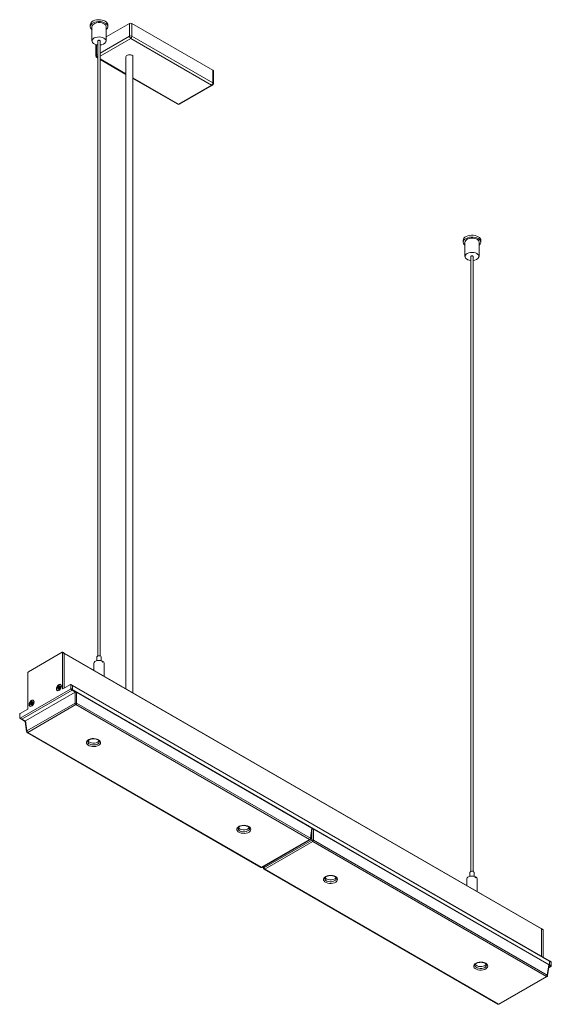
# Model space of a CAD drawing. Header units: millimetres. Extents: x 20 to 327, y 102 to 273.
# Tile 3 of 3: x 236 to 327, y 102 to 271. Entities that reach past the tile are written whole.
import ezdxf

# ---------------------------------------------------------------- set-up
doc = ezdxf.new("R2010")
doc.units = ezdxf.units.MM

msp = doc.modelspace()

# ---------------------------------------------------------------- linework, layer by layer
at = {"color": 7, "linetype": 'Continuous', "lineweight": 15}
for p, q in [((248.162, 270.285), (248.162, 269.959)), ((248.464, 269.959), (248.464, 267.509)), ((250.864, 268.202), (254.885, 270.524)), ((250.864, 267.509), (250.864, 269.959)), ((251.167, 269.959), (251.167, 270.285)), ((254.885, 268.319), (254.885, 270.524)), ((255.31, 270.524), (255.31, 268.319)), ((255.31, 270.524), (269.169, 262.523)), ((255.31, 268.319), (269.169, 260.318)), ((249.141, 266.886), (249.141, 264.931)), ((249.464, 267.509), (249.464, 162.174)), ((249.864, 162.174), (249.864, 267.509)), ((268.957, 259.951), (255.098, 267.952)), ((254.285, 264.808), (254.285, 156.534)), ((255.485, 155.841), (255.485, 264.808)), ((249.291, 264.671), (249.464, 264.571)), ((249.864, 264.34), (254.285, 261.788)), ((269.169, 260.318), (269.169, 262.523)), ((269.257, 260.196), (269.257, 262.4)), ((255.485, 261.095), (263.15, 256.67)), ((263.3, 256.685), (268.957, 259.951)), ((263.45, 256.67), (269.107, 259.936)), ((312.062, 233.37), (312.062, 233.044)), ((312.364, 233.044), (312.364, 230.594)), ((314.764, 230.594), (314.764, 233.044)), ((315.066, 233.044), (315.066, 233.37)), ((313.364, 230.594), (313.364, 125.259)), ((313.764, 125.259), (313.764, 230.594)), ((243.36, 162.807), (237.561, 159.46)), ((243.692, 162.649), (243.41, 162.812)), ((243.43, 156.561), (243.43, 162.766)), ((243.713, 162.603), (243.43, 162.766)), ((325.434, 115.461), (243.692, 162.649)), ((243.713, 156.675), (243.713, 162.603)), ((325.455, 115.415), (243.713, 162.603)), ((249.319, 162.012), (249.319, 161.349)), ((250.009, 161.349), (250.009, 162.012)), ((248.764, 160.869), (248.764, 159.721)), ((250.181, 161.131), (250.181, 161.294)), ((250.181, 161.173), (250.285, 161.245)), ((250.285, 161.245), (250.285, 161.082)), ((250.564, 158.682), (250.564, 160.869)), ((237.491, 159.338), (237.491, 153.132)), ((242.706, 156.893), (242.74, 156.888)), ((242.706, 156.893), (242.719, 156.84)), ((242.74, 156.888), (242.753, 156.835)), ((242.76, 156.907), (242.775, 156.958)), ((242.76, 156.907), (242.815, 156.894)), ((242.775, 156.958), (242.83, 156.945)), ((242.815, 156.894), (242.83, 156.945)), ((242.935, 156.825), (242.815, 156.894)), ((242.884, 156.994), (242.883, 156.948)), ((242.883, 156.947), (242.883, 156.914)), ((242.895, 156.887), (242.958, 156.85)), ((242.899, 156.94), (242.938, 156.969)), ((242.899, 156.94), (242.931, 156.894)), ((242.931, 156.894), (242.97, 156.923)), ((242.972, 156.866), (242.937, 156.825)), ((242.938, 156.969), (242.97, 156.923)), ((243.102, 157.234), (243.074, 157.25)), ((244.774, 157.287), (243.473, 156.536)), ((245.107, 157.129), (244.824, 157.292)), ((244.845, 156.593), (244.845, 157.247)), ((245.127, 157.083), (244.845, 157.247)), ((326.848, 109.941), (245.107, 157.129)), ((245.127, 156.43), (245.127, 157.083)), ((326.869, 109.895), (245.127, 157.083)), ((236.147, 151.491), (244.774, 156.471)), ((236.43, 151.327), (245.057, 156.308)), ((245.552, 155.94), (237.066, 151.041)), ((242.514, 156.28), (242.542, 156.264)), ((242.616, 156.664), (242.651, 156.705)), ((242.657, 156.626), (242.616, 156.664)), ((242.631, 156.754), (242.682, 156.771)), ((242.656, 156.732), (242.631, 156.754)), ((242.689, 156.59), (242.65, 156.561)), ((242.651, 156.705), (242.692, 156.668)), ((242.656, 156.732), (242.706, 156.749)), ((242.657, 156.626), (242.692, 156.668)), ((242.706, 156.749), (242.682, 156.771)), ((242.802, 156.702), (242.682, 156.771)), ((242.72, 156.607), (242.691, 156.591)), ((242.813, 156.598), (242.692, 156.668)), ((242.704, 156.536), (242.705, 156.582)), ((242.704, 156.536), (242.76, 156.534)), ((242.705, 156.582), (242.762, 156.581)), ((242.826, 156.679), (242.706, 156.749)), ((242.719, 156.84), (242.753, 156.835)), ((242.839, 156.771), (242.719, 156.84)), ((242.813, 156.573), (242.75, 156.61)), ((242.873, 156.766), (242.753, 156.835)), ((242.76, 156.534), (242.762, 156.581)), ((242.802, 156.702), (242.826, 156.679)), ((242.828, 156.622), (242.813, 156.571)), ((242.873, 156.766), (242.839, 156.771)), ((242.869, 156.657), (242.841, 156.64)), ((242.848, 156.642), (242.892, 156.662)), ((242.882, 156.637), (242.848, 156.642)), ((242.877, 156.696), (242.853, 156.718)), ((242.853, 156.718), (242.886, 156.713)), ((242.882, 156.637), (242.925, 156.657)), ((242.925, 156.657), (242.892, 156.662)), ((242.929, 156.657), (242.925, 156.657)), ((242.929, 156.806), (242.929, 156.773)), ((242.932, 156.798), (242.957, 156.776)), ((242.932, 156.798), (242.938, 156.748)), ((242.938, 156.748), (242.963, 156.726)), ((242.957, 156.776), (242.963, 156.726)), ((242.963, 156.726), (242.966, 156.722)), ((245.057, 156.308), (244.774, 156.471)), ((244.845, 156.593), (245.127, 156.43)), ((245.127, 156.43), (326.869, 109.242)), ((245.552, 154.06), (245.552, 155.94)), ((245.834, 155.94), (245.834, 154.06)), ((286.14, 132.672), (245.834, 155.94)), ((237.328, 149.312), (245.552, 154.06)), ((245.693, 153.83), (237.469, 149.082)), ((237.847, 153.586), (237.875, 153.57)), ((237.949, 153.969), (237.984, 154.011)), ((237.991, 153.932), (237.949, 153.969)), ((237.964, 154.06), (238.015, 154.077)), ((237.989, 154.038), (237.964, 154.06)), ((238.022, 153.896), (237.983, 153.867)), ((237.984, 154.011), (238.026, 153.973)), ((237.989, 154.038), (238.039, 154.055)), ((237.991, 153.932), (238.026, 153.973)), ((238.039, 154.055), (238.015, 154.077)), ((238.135, 154.007), (238.015, 154.077)), ((238.053, 153.913), (238.024, 153.897)), ((238.146, 153.904), (238.026, 153.973)), ((238.037, 153.842), (238.038, 153.888)), ((238.037, 153.842), (238.094, 153.84)), ((238.038, 153.888), (238.095, 153.887)), ((238.039, 154.199), (238.073, 154.194)), ((238.039, 154.199), (238.052, 154.146)), ((238.159, 153.985), (238.039, 154.055)), ((238.052, 154.146), (238.086, 154.141)), ((238.173, 154.077), (238.052, 154.146)), ((238.073, 154.194), (238.086, 154.141)), ((238.147, 153.879), (238.083, 153.916)), ((238.206, 154.072), (238.086, 154.141)), ((238.093, 154.213), (238.108, 154.264)), ((238.093, 154.213), (238.148, 154.2)), ((238.094, 153.84), (238.095, 153.887)), ((238.108, 154.264), (238.163, 154.251)), ((238.135, 154.007), (238.159, 153.985)), ((238.161, 153.928), (238.146, 153.877)), ((238.148, 154.2), (238.163, 154.251)), ((238.268, 154.13), (238.148, 154.2)), ((238.206, 154.072), (238.173, 154.077)), ((238.202, 153.962), (238.174, 153.946)), ((238.181, 153.948), (238.225, 153.968)), ((238.215, 153.943), (238.181, 153.948)), ((238.21, 154.002), (238.186, 154.024)), ((238.186, 154.024), (238.219, 154.019)), ((238.215, 153.943), (238.258, 153.963)), ((238.217, 154.3), (238.216, 154.254)), ((238.216, 154.253), (238.216, 154.22)), ((238.258, 153.963), (238.225, 153.968)), ((238.228, 154.193), (238.292, 154.156)), ((238.232, 154.246), (238.271, 154.275)), ((238.232, 154.246), (238.264, 154.2)), ((238.262, 153.963), (238.258, 153.963)), ((238.263, 154.112), (238.263, 154.079)), ((238.264, 154.2), (238.303, 154.228)), ((238.265, 154.104), (238.29, 154.081)), ((238.265, 154.104), (238.271, 154.054)), ((238.305, 154.172), (238.27, 154.131)), ((238.271, 154.275), (238.303, 154.228)), ((238.271, 154.054), (238.296, 154.032)), ((238.29, 154.081), (238.296, 154.032)), ((238.296, 154.032), (238.299, 154.028)), ((238.435, 154.539), (238.407, 154.556)), ((285.737, 130.713), (245.693, 153.83)), ((245.834, 154.06), (285.878, 130.943)), ((236.076, 152.185), (236.076, 151.532)), ((237.448, 153.058), (236.147, 152.307)), ((236.097, 151.486), (236.38, 151.323)), ((236.147, 151.491), (236.43, 151.327)), ((236.38, 151.323), (237.007, 150.96)), ((237.008, 150.95), (237.271, 149.215)), ((237.066, 151.041), (237.328, 149.312)), ((237.369, 149.072), (277.413, 125.955)), ((237.469, 149.082), (277.513, 125.965)), ((249.734, 147.49), (249.733, 147.502)), ((275.472, 132.631), (275.472, 132.643)), ((285.878, 130.943), (286.14, 132.672)), ((285.935, 130.846), (286.198, 132.581)), ((286.422, 132.51), (286.422, 130.629)), ((326.728, 109.241), (286.422, 132.51)), ((277.513, 125.965), (285.737, 130.713)), ((277.613, 125.955), (285.837, 130.703)), ((277.916, 125.882), (286.14, 130.629)), ((286.281, 130.399), (278.057, 125.651)), ((326.325, 107.282), (286.281, 130.399)), ((286.422, 130.629), (326.466, 107.512)), ((277.815, 126.072), (277.859, 125.784)), ((277.957, 125.641), (318.001, 102.524)), ((278.057, 125.651), (318.101, 102.534)), ((313.219, 125.097), (313.219, 124.434)), ((313.909, 124.434), (313.909, 125.097)), ((290.322, 124.059), (290.321, 124.071)), ((312.664, 123.954), (312.664, 122.833)), ((314.081, 124.216), (314.081, 124.379)), ((314.081, 124.258), (314.184, 124.33)), ((314.184, 124.33), (314.184, 124.167)), ((314.464, 121.794), (314.464, 123.954)), ((325.717, 115.297), (325.434, 115.461)), ((325.455, 110.745), (325.455, 115.415)), ((325.738, 115.252), (325.455, 115.415)), ((325.738, 115.252), (325.738, 110.582)), ((327.131, 109.777), (326.848, 109.941)), ((326.869, 109.895), (326.869, 109.242)), ((327.152, 109.732), (326.869, 109.895)), ((327.152, 109.732), (327.152, 109.078)), ((316.06, 109.201), (316.06, 109.212)), ((326.466, 107.512), (326.728, 109.241)), ((326.523, 107.415), (326.786, 109.15)), ((327.081, 108.956), (326.725, 108.75)), ((326.798, 109.119), (326.779, 109.108)), ((327.081, 108.956), (326.798, 109.119)), ((326.869, 109.242), (327.152, 109.078)), ((318.101, 102.534), (326.325, 107.282)), ((318.201, 102.524), (326.425, 107.272))]:
    msp.add_line(p, q, dxfattribs=at)
at = {"color": 8, "linetype": 'Continuous', "lineweight": 15}
for p, q in [((249.864, 265.42), (254.885, 268.319)), ((249.229, 266.864), (249.229, 265.053)), ((255.098, 267.952), (249.864, 264.93)), ((249.229, 265.053), (249.464, 265.189)), ((249.464, 264.7), (249.441, 264.686)), ((249.441, 264.686), (249.464, 264.672)), ((249.864, 264.441), (254.285, 261.889)), ((255.485, 261.196), (263.3, 256.685)), ((242.883, 156.914), (242.83, 156.945)), ((242.974, 156.869), (242.931, 156.894)), ((242.945, 156.858), (242.935, 156.825)), ((242.996, 156.908), (242.97, 156.923)), ((242.657, 156.626), (242.705, 156.599)), ((242.784, 156.521), (242.76, 156.534)), ((242.807, 156.555), (242.762, 156.581)), ((242.813, 156.598), (242.799, 156.582)), ((242.935, 156.825), (242.933, 156.819)), ((242.935, 156.825), (242.936, 156.824)), ((243.43, 156.561), (243.473, 156.536)), ((245.641, 155.97), (245.057, 156.308)), ((237.991, 153.932), (238.038, 153.905)), ((238.118, 153.826), (238.094, 153.84)), ((238.14, 153.861), (238.095, 153.887)), ((238.146, 153.904), (238.132, 153.888)), ((238.216, 154.22), (238.163, 154.251)), ((238.307, 154.175), (238.264, 154.2)), ((238.268, 154.13), (238.266, 154.125)), ((238.278, 154.164), (238.268, 154.13)), ((238.268, 154.13), (238.269, 154.13)), ((238.329, 154.214), (238.303, 154.228)), ((236.43, 151.327), (237.014, 150.99)), ((286.14, 130.629), (286.14, 132.2)), ((286.229, 132.539), (286.195, 132.559)), ((277.881, 126.11), (277.916, 125.882)), ((326.798, 109.119), (326.783, 109.128))]:
    msp.add_line(p, q, dxfattribs=at)
at = {"color": 7, "linetype": 'Continuous', "lineweight": 15, "flags": 128}
for points in [[(248.162, 270.285), (248.194, 270.463), (248.295, 270.642), (248.459, 270.803), (248.68, 270.941), (248.948, 271.047), (249.248, 271.119), (249.568, 271.151), (249.893, 271.142), (250.207, 271.094), (250.495, 271.008), (250.745, 270.888), (250.944, 270.74), (251.083, 270.57), (251.156, 270.388), (251.167, 270.285)], [(248.194, 270.137), (248.295, 270.315), (248.459, 270.477), (248.68, 270.614), (248.948, 270.721), (249.248, 270.792), (249.568, 270.824), (249.893, 270.816), (250.207, 270.768), (250.495, 270.681), (250.745, 270.561), (250.944, 270.413), (251.083, 270.244), (251.156, 270.061), (251.159, 269.874), (251.093, 269.69), (250.959, 269.519), (250.864, 269.437)], [(248.464, 269.959), (248.49, 270.101), (248.588, 270.265), (248.754, 270.41), (248.977, 270.526), (249.243, 270.607), (249.536, 270.647), (249.836, 270.644), (250.126, 270.598), (250.387, 270.512), (250.603, 270.39), (250.759, 270.242), (250.847, 270.076), (250.864, 269.959)], [(250.839, 267.367), (250.863, 267.54), (250.812, 267.711), (250.689, 267.87), (250.502, 268.005), (250.262, 268.11), (249.984, 268.177), (249.686, 268.202), (249.387, 268.183), (249.106, 268.122), (248.859, 268.023), (248.663, 267.891), (248.53, 267.735), (248.468, 267.565), (248.482, 267.392), (248.569, 267.226), (248.726, 267.077), (248.942, 266.956), (249.202, 266.87), (249.464, 266.826)], [(249.864, 267.509), (249.861, 267.53), (249.832, 267.572), (249.777, 267.604), (249.705, 267.622), (249.627, 267.623), (249.555, 267.606), (249.499, 267.574), (249.469, 267.533), (249.464, 267.509)], [(249.864, 267.509), (249.861, 267.53), (249.832, 267.572), (249.777, 267.604), (249.705, 267.622), (249.627, 267.623), (249.555, 267.606), (249.499, 267.574), (249.469, 267.533), (249.464, 267.509)], [(254.285, 264.808), (254.306, 264.898), (254.394, 265.007), (254.541, 265.092), (254.73, 265.143), (254.938, 265.153), (255.139, 265.122), (255.31, 265.053)], [(312.062, 233.37), (312.094, 233.548), (312.194, 233.727), (312.359, 233.888), (312.58, 234.026), (312.847, 234.133), (313.148, 234.204), (313.468, 234.236), (313.792, 234.228), (314.106, 234.179), (314.394, 234.093), (314.644, 233.973), (314.843, 233.825), (314.983, 233.655), (315.056, 233.473), (315.066, 233.37)], [(312.094, 233.222), (312.194, 233.4), (312.359, 233.562), (312.58, 233.699), (312.847, 233.806), (313.148, 233.877), (313.468, 233.909), (313.792, 233.901), (314.106, 233.853), (314.394, 233.766), (314.644, 233.646), (314.843, 233.498), (314.983, 233.329), (315.056, 233.146), (315.059, 232.959), (314.992, 232.775), (314.859, 232.604), (314.764, 232.522)], [(312.364, 233.044), (312.389, 233.186), (312.488, 233.35), (312.653, 233.495), (312.876, 233.612), (313.142, 233.692), (313.435, 233.733), (313.736, 233.729), (314.026, 233.683), (314.287, 233.597), (314.502, 233.476), (314.659, 233.327), (314.746, 233.161), (314.764, 233.044)], [(314.738, 230.452), (314.763, 230.625), (314.712, 230.796), (314.589, 230.955), (314.401, 231.09), (314.161, 231.195), (313.883, 231.262), (313.586, 231.287), (313.287, 231.268), (313.005, 231.207), (312.758, 231.108), (312.563, 230.976), (312.43, 230.82), (312.368, 230.65), (312.381, 230.477), (312.469, 230.311), (312.625, 230.162), (312.841, 230.041), (313.102, 229.955), (313.364, 229.911)], [(313.764, 230.594), (313.76, 230.615), (313.731, 230.657), (313.677, 230.689), (313.605, 230.707), (313.527, 230.708), (313.454, 230.691), (313.399, 230.659), (313.368, 230.618), (313.364, 230.594)], [(313.764, 230.594), (313.76, 230.615), (313.731, 230.657), (313.677, 230.689), (313.605, 230.707), (313.527, 230.708), (313.454, 230.691), (313.399, 230.659), (313.368, 230.618), (313.364, 230.594)], [(249.319, 162.012), (249.335, 162.071), (249.399, 162.139), (249.503, 162.188), (249.632, 162.21), (249.766, 162.202), (249.884, 162.165), (249.969, 162.105), (250.008, 162.031), (250.009, 162.012)], [(250.181, 161.294), (249.942, 161.363), (249.678, 161.388), (249.413, 161.368), (249.17, 161.303), (248.971, 161.2), (248.833, 161.068), (248.768, 160.918), (248.764, 160.869)], [(242.37, 156.52), (242.395, 156.702), (242.469, 156.892), (242.582, 157.067), (242.72, 157.205), (242.868, 157.29), (243.006, 157.312), (243.119, 157.268), (243.193, 157.163), (243.218, 157.01), (243.193, 156.828), (243.119, 156.638), (243.006, 156.463), (242.868, 156.325), (242.72, 156.24), (242.582, 156.218), (242.469, 156.262), (242.395, 156.367), (242.37, 156.52)], [(242.915, 156.4), (242.771, 156.295), (242.63, 156.254), (242.511, 156.282), (242.43, 156.375), (242.398, 156.521), (242.42, 156.7), (242.492, 156.887), (242.605, 157.058), (242.744, 157.19), (242.889, 157.264), (243.022, 157.271), (243.123, 157.209), (243.18, 157.088), (243.185, 156.922), (243.138, 156.736), (243.043, 156.554), (242.915, 156.4)], [(242.631, 156.754), (242.622, 156.769), (242.619, 156.79), (242.624, 156.815), (242.634, 156.84), (242.649, 156.863), (242.668, 156.88), (242.688, 156.891), (242.706, 156.893)], [(242.775, 156.958), (242.786, 156.984), (242.801, 157.007), (242.82, 157.024), (242.839, 157.035), (242.858, 157.037), (242.872, 157.03), (242.881, 157.015), (242.884, 156.994)], [(242.83, 156.945), (242.835, 156.958), (242.843, 156.969), (242.852, 156.978), (242.862, 156.983), (242.871, 156.984), (242.878, 156.981), (242.883, 156.973), (242.883, 156.971)], [(242.883, 156.948), (242.883, 156.944), (242.884, 156.941), (242.885, 156.939), (242.887, 156.938), (242.89, 156.937), (242.892, 156.937), (242.895, 156.938), (242.899, 156.94)], [(242.883, 156.914), (242.883, 156.906), (242.886, 156.897), (242.89, 156.891), (242.896, 156.886), (242.904, 156.884), (242.912, 156.885), (242.921, 156.888), (242.931, 156.894)], [(242.938, 156.969), (242.957, 156.98), (242.976, 156.982), (242.99, 156.975), (242.999, 156.96), (243.002, 156.939), (242.998, 156.914), (242.987, 156.889), (242.972, 156.866)], [(242.97, 156.923), (242.98, 156.928), (242.989, 156.929), (242.996, 156.925), (243, 156.921)], [(242.65, 156.561), (242.63, 156.55), (242.612, 156.548), (242.598, 156.555), (242.589, 156.57), (242.586, 156.591), (242.59, 156.615), (242.6, 156.641), (242.616, 156.664)], [(242.66, 156.568), (242.656, 156.568), (242.648, 156.572), (242.644, 156.579), (242.642, 156.59), (242.644, 156.602), (242.65, 156.615), (242.657, 156.626)], [(242.682, 156.771), (242.677, 156.778), (242.676, 156.789), (242.678, 156.801), (242.683, 156.814), (242.691, 156.825), (242.7, 156.834), (242.71, 156.839), (242.719, 156.84)], [(242.705, 156.582), (242.705, 156.586), (242.704, 156.589), (242.703, 156.591), (242.701, 156.592), (242.698, 156.593), (242.695, 156.593), (242.692, 156.592), (242.689, 156.59)], [(242.813, 156.571), (242.802, 156.546), (242.787, 156.523), (242.768, 156.506), (242.749, 156.495), (242.73, 156.493), (242.716, 156.5), (242.707, 156.515), (242.704, 156.536)], [(242.762, 156.581), (242.761, 156.591), (242.759, 156.6), (242.754, 156.607), (242.748, 156.611), (242.741, 156.613), (242.732, 156.612), (242.723, 156.609), (242.72, 156.607)], [(242.777, 156.513), (242.774, 156.513), (242.766, 156.517), (242.762, 156.524), (242.76, 156.534)], [(242.816, 156.761), (242.81, 156.754), (242.804, 156.746), (242.8, 156.737), (242.797, 156.729), (242.796, 156.72), (242.797, 156.713), (242.799, 156.706), (242.802, 156.702)], [(242.833, 156.746), (242.832, 156.743), (242.809, 156.699)], [(242.957, 156.776), (242.966, 156.761), (242.969, 156.74), (242.964, 156.715), (242.954, 156.69), (242.938, 156.667), (242.92, 156.649), (242.9, 156.639), (242.882, 156.637)], [(237.703, 153.826), (237.728, 154.008), (237.802, 154.198), (237.915, 154.373), (238.053, 154.511), (238.201, 154.596), (238.339, 154.618), (238.452, 154.573), (238.526, 154.469), (238.551, 154.316), (238.526, 154.133), (238.452, 153.944), (238.339, 153.769), (238.201, 153.631), (238.053, 153.546), (237.915, 153.524), (237.802, 153.568), (237.728, 153.673), (237.703, 153.826)], [(238.248, 153.706), (238.104, 153.601), (237.963, 153.56), (237.844, 153.588), (237.763, 153.681), (237.731, 153.827), (237.753, 154.005), (237.825, 154.193), (237.938, 154.364), (238.077, 154.496), (238.222, 154.57), (238.355, 154.576), (238.456, 154.515), (238.514, 154.393), (238.519, 154.228), (238.471, 154.042), (238.376, 153.86), (238.248, 153.706)], [(237.983, 153.867), (237.964, 153.856), (237.945, 153.854), (237.931, 153.861), (237.922, 153.876), (237.919, 153.897), (237.923, 153.921), (237.934, 153.947), (237.949, 153.969)], [(237.964, 154.06), (237.955, 154.075), (237.952, 154.096), (237.957, 154.12), (237.967, 154.146), (237.983, 154.169), (238.001, 154.186), (238.021, 154.197), (238.039, 154.199)], [(237.993, 153.874), (237.989, 153.874), (237.981, 153.878), (237.977, 153.885), (237.975, 153.896), (237.978, 153.908), (237.983, 153.92), (237.991, 153.932)], [(238.015, 154.077), (238.01, 154.084), (238.009, 154.095), (238.011, 154.107), (238.016, 154.12), (238.024, 154.131), (238.033, 154.14), (238.043, 154.145), (238.052, 154.146)], [(238.038, 153.888), (238.038, 153.891), (238.037, 153.894), (238.036, 153.897), (238.034, 153.898), (238.031, 153.899), (238.029, 153.899), (238.026, 153.897), (238.022, 153.896)], [(238.146, 153.877), (238.135, 153.852), (238.12, 153.829), (238.101, 153.811), (238.082, 153.801), (238.063, 153.799), (238.049, 153.806), (238.04, 153.821), (238.037, 153.842)], [(238.095, 153.887), (238.094, 153.897), (238.092, 153.906), (238.087, 153.913), (238.081, 153.917), (238.074, 153.919), (238.065, 153.918), (238.056, 153.915), (238.053, 153.913)], [(238.11, 153.819), (238.107, 153.819), (238.099, 153.822), (238.095, 153.83), (238.094, 153.84)], [(238.108, 154.264), (238.119, 154.29), (238.134, 154.312), (238.153, 154.33), (238.172, 154.341), (238.191, 154.343), (238.205, 154.336), (238.214, 154.321), (238.217, 154.3)], [(238.149, 154.066), (238.143, 154.06), (238.137, 154.052), (238.133, 154.043), (238.13, 154.034), (238.129, 154.026), (238.13, 154.018), (238.132, 154.012), (238.135, 154.007)], [(238.179, 154.072), (238.165, 154.049), (238.142, 154.005)], [(238.163, 154.251), (238.168, 154.263), (238.176, 154.275), (238.185, 154.284), (238.195, 154.289), (238.204, 154.29), (238.211, 154.287), (238.216, 154.279), (238.216, 154.277)], [(238.29, 154.081), (238.299, 154.067), (238.302, 154.046), (238.298, 154.021), (238.287, 153.996), (238.272, 153.973), (238.253, 153.955), (238.233, 153.945), (238.215, 153.943)], [(238.216, 154.254), (238.216, 154.25), (238.217, 154.247), (238.218, 154.245), (238.22, 154.244), (238.223, 154.243), (238.226, 154.243), (238.229, 154.244), (238.232, 154.246)], [(238.216, 154.22), (238.216, 154.212), (238.219, 154.203), (238.223, 154.196), (238.23, 154.192), (238.237, 154.19), (238.246, 154.191), (238.255, 154.194), (238.264, 154.2)], [(238.271, 154.275), (238.291, 154.285), (238.309, 154.287), (238.323, 154.281), (238.332, 154.266), (238.335, 154.245), (238.331, 154.22), (238.321, 154.195), (238.305, 154.172)], [(238.303, 154.228), (238.313, 154.234), (238.322, 154.235), (238.329, 154.231), (238.333, 154.227)], [(249.582, 147.817), (249.767, 147.679), (249.886, 147.52), (249.933, 147.349), (249.905, 147.176), (249.803, 147.012), (249.634, 146.869), (249.408, 146.754), (249.14, 146.675), (248.847, 146.637), (248.546, 146.643), (248.257, 146.691), (247.998, 146.779), (247.785, 146.902), (247.632, 147.052), (247.548, 147.218), (247.539, 147.392), (247.605, 147.561), (247.741, 147.716), (247.94, 147.846), (248.189, 147.944), (248.472, 148.003), (248.771, 148.019), (249.068, 147.992), (249.345, 147.923), (249.582, 147.817)], [(247.779, 147.644), (247.803, 147.605), (247.937, 147.468), (248.129, 147.357), (248.367, 147.28), (248.631, 147.242), (248.904, 147.248), (249.163, 147.295), (249.391, 147.382), (249.57, 147.5), (249.683, 147.635)], [(275.321, 132.958), (275.505, 132.821), (275.625, 132.661), (275.672, 132.49), (275.643, 132.317), (275.542, 132.154), (275.372, 132.01), (275.147, 131.895), (274.879, 131.816), (274.585, 131.778), (274.285, 131.784), (273.996, 131.832), (273.737, 131.921), (273.524, 132.044), (273.371, 132.193), (273.287, 132.36), (273.278, 132.533), (273.343, 132.703), (273.48, 132.858), (273.679, 132.988), (273.928, 133.085), (274.211, 133.144), (274.51, 133.161), (274.807, 133.133), (275.083, 133.064), (275.321, 132.958)], [(273.518, 132.785), (273.542, 132.746), (273.676, 132.609), (273.868, 132.498), (274.105, 132.421), (274.37, 132.384), (274.642, 132.389), (274.902, 132.437), (275.13, 132.523), (275.309, 132.641), (275.422, 132.776)], [(313.219, 125.097), (313.234, 125.156), (313.298, 125.224), (313.402, 125.273), (313.531, 125.295), (313.665, 125.287), (313.784, 125.251), (313.869, 125.19), (313.907, 125.116), (313.909, 125.097)], [(290.17, 124.386), (290.354, 124.248), (290.474, 124.089), (290.521, 123.918), (290.493, 123.745), (290.391, 123.581), (290.222, 123.438), (289.996, 123.323), (289.728, 123.244), (289.435, 123.206), (289.134, 123.212), (288.845, 123.26), (288.586, 123.348), (288.373, 123.471), (288.22, 123.621), (288.136, 123.787), (288.127, 123.961), (288.193, 124.13), (288.329, 124.285), (288.528, 124.415), (288.777, 124.513), (289.06, 124.572), (289.359, 124.588), (289.656, 124.561), (289.932, 124.492), (290.17, 124.386)], [(288.367, 124.213), (288.391, 124.174), (288.525, 124.037), (288.717, 123.926), (288.955, 123.849), (289.219, 123.812), (289.491, 123.817), (289.751, 123.864), (289.979, 123.951), (290.158, 124.069), (290.271, 124.204)], [(314.081, 124.379), (313.841, 124.448), (313.577, 124.473), (313.312, 124.453), (313.07, 124.388), (312.87, 124.285), (312.732, 124.153), (312.668, 124.003), (312.664, 123.954)], [(315.909, 109.527), (316.093, 109.39), (316.213, 109.23), (316.26, 109.059), (316.231, 108.886), (316.129, 108.723), (315.96, 108.579), (315.735, 108.464), (315.467, 108.385), (315.173, 108.348), (314.873, 108.353), (314.584, 108.401), (314.325, 108.49), (314.112, 108.613), (313.959, 108.762), (313.875, 108.929), (313.866, 109.102), (313.931, 109.272), (314.068, 109.427), (314.267, 109.557), (314.515, 109.654), (314.798, 109.713), (315.098, 109.73), (315.395, 109.702), (315.671, 109.633), (315.909, 109.527)], [(314.106, 109.354), (314.13, 109.315), (314.263, 109.178), (314.456, 109.067), (314.693, 108.99), (314.958, 108.953), (315.23, 108.958), (315.49, 109.006), (315.717, 109.092), (315.896, 109.211), (316.01, 109.346)]]:
    msp.add_lwpolyline(points, dxfattribs=at)
at = {"color": 8, "linetype": 'Continuous', "lineweight": 15, "flags": 128}
for points in [[(242.813, 156.598), (242.818, 156.595), (242.819, 156.594)], [(242.93, 156.813), (242.93, 156.813), (242.924, 156.801), (242.917, 156.79), (242.909, 156.781), (242.9, 156.774), (242.89, 156.769), (242.881, 156.766), (242.873, 156.766)], [(238.146, 153.904), (238.152, 153.9), (238.153, 153.9)], [(238.264, 154.118), (238.264, 154.119), (238.257, 154.107), (238.25, 154.096), (238.242, 154.087), (238.233, 154.08), (238.223, 154.075), (238.214, 154.072), (238.206, 154.072)], [(247.734, 147.488), (247.739, 147.431), (247.803, 147.278), (247.937, 147.141), (248.129, 147.03), (248.367, 146.953), (248.631, 146.916), (248.904, 146.921), (249.163, 146.969), (249.391, 147.055), (249.57, 147.173), (249.687, 147.315), (249.733, 147.47), (249.734, 147.49)], [(273.472, 132.629), (273.478, 132.572), (273.542, 132.42), (273.676, 132.283), (273.868, 132.171), (274.105, 132.094), (274.37, 132.057), (274.642, 132.063), (274.902, 132.11), (275.13, 132.196), (275.309, 132.315), (275.425, 132.457), (275.472, 132.612), (275.472, 132.631)], [(288.322, 124.057), (288.327, 124), (288.391, 123.847), (288.525, 123.71), (288.717, 123.599), (288.955, 123.522), (289.219, 123.485), (289.491, 123.49), (289.751, 123.538), (289.979, 123.624), (290.158, 123.743), (290.275, 123.885), (290.321, 124.039), (290.322, 124.059)], [(314.06, 109.198), (314.066, 109.141), (314.13, 108.989), (314.263, 108.852), (314.456, 108.741), (314.693, 108.663), (314.958, 108.626), (315.23, 108.632), (315.49, 108.679), (315.717, 108.765), (315.896, 108.884), (316.013, 109.026), (316.06, 109.181), (316.06, 109.201)]]:
    msp.add_lwpolyline(points, dxfattribs=at)
at = {"color": 7, "linetype": 'Continuous', "lineweight": 15}
for centre, radius, start, end in [((248.785, 269.963), 0.616, 163.62174, 238.6226), ((255.098, 270.114), 0.461, 62.6098, 117.39061), ((255.098, 267.91), 0.461, 62.6098, 117.39061), ((255.346, 268.34), 0.461, 182.60546, 237.39388), ((254.849, 268.34), 0.461, 302.60594, 357.3943), ((249.887, 267.934), 1.108, 268.84009, 329.22622), ((249.441, 264.931), 0.3, 180, 240.00269), ((249.689, 265.074), 0.461, 182.60546, 237.39388), ((255.201, 264.789), 0.286, 3.79473, 67.52565), ((269.107, 262.385), 0.151, 5.6952, 65.62535), ((268.708, 260.339), 0.461, 302.60594, 357.3943), ((268.957, 260.196), 0.3, 299.99731, 0), ((263.3, 256.93), 0.3, 240.00269, 299.99731), ((312.685, 233.048), 0.616, 163.62205, 238.62181), ((313.786, 231.019), 1.108, 268.841, 329.22531), ((243.387, 162.773), 0.0437, 350.78611, 129.20314), ((243.663, 162.608), 0.0506, 354.5644, 54.12317), ((249.816, 160.225), 0.976, 61.33098, 68.07143), ((250.115, 160.827), 0.452, 5.34911, 67.85585), ((237.644, 159.331), 0.154, 122.60563, 177.39449), ((242.736, 156.912), 0.0242, 277.59849, 349.41304), ((242.743, 156.907), 0.0727, 277.59866, 349.41312), ((244.801, 157.254), 0.0437, 350.78592, 129.20315), ((245.078, 157.088), 0.0499, 354.12837, 54.5592), ((245.079, 157.089), 0.0486, 353.19556, 55.49201), ((242.636, 156.722), 0.0221, 312.00269, 28.888), ((242.648, 156.717), 0.0663, 312.00199, 28.88903), ((242.818, 156.738), 0.04, 246.38674, 329.94565), ((242.839, 156.74), 0.0306, 88.37932, 138.39129), ((242.842, 156.716), 0.04, 246.38695, 329.94558), ((242.852, 156.618), 0.0242, 97.59802, 169.4138), ((242.814, 156.737), 0.0425, 334.35418, 53.8459), ((242.889, 156.626), 0.0366, 85.23179, 122.26037), ((242.854, 156.736), 0.0349, 12.24381, 57.93945), ((242.841, 156.732), 0.0492, 337.48431, 13.65763), ((242.964, 156.772), 0.035, 177.47372, 221.9558), ((242.952, 156.808), 0.0221, 132.00256, 208.88813), ((243.456, 156.557), 0.0262, 170.786, 309.20309), ((244.691, 156.6), 0.154, 302.6055, 357.39456), ((244.974, 156.437), 0.154, 302.6055, 357.39456), ((237.969, 154.027), 0.0221, 312.00161, 28.89006), ((237.981, 154.023), 0.0663, 312.00199, 28.88903), ((238.069, 154.218), 0.0242, 277.59849, 349.41304), ((238.076, 154.213), 0.0727, 277.59866, 349.41312), ((238.151, 154.044), 0.04, 246.38635, 329.94604), ((238.172, 154.046), 0.0306, 88.37946, 138.39115), ((238.175, 154.022), 0.04, 246.38695, 329.94558), ((238.185, 153.924), 0.0242, 97.59802, 169.4138), ((238.147, 154.042), 0.0425, 334.35467, 53.84541), ((238.222, 153.931), 0.0366, 85.23183, 122.26075), ((238.188, 154.042), 0.0349, 12.24381, 57.93945), ((238.174, 154.038), 0.0492, 337.48431, 13.65763), ((238.297, 154.078), 0.035, 177.47399, 221.95488), ((238.285, 154.114), 0.0221, 132.00247, 208.88871), ((245.693, 153.72), 0.368, 67.47858, 112.52118), ((245.861, 154.091), 0.311, 185.68939, 237.199), ((245.525, 154.091), 0.311, 302.80083, 354.31103), ((236.23, 152.178), 0.154, 122.60538, 177.39468), ((237.399, 153.136), 0.0922, 302.60534, 357.39451), ((236.12, 151.525), 0.0437, 170.7856, 309.20347), ((236.401, 151.368), 0.0503, 245.69271, 305.61773), ((237.469, 149.245), 0.2, 188.61629, 240.00269), ((237.637, 149.343), 0.311, 185.68939, 237.199), ((285.569, 130.974), 0.311, 302.80083, 354.31103), ((285.737, 130.876), 0.2, 299.99731, 351.38371), ((286.281, 130.29), 0.368, 67.47913, 112.52161), ((286.449, 130.66), 0.311, 185.6887, 237.1987), ((286.113, 130.66), 0.311, 302.80083, 354.31103), ((277.513, 126.128), 0.2, 240.00269, 299.99731), ((278.057, 125.814), 0.2, 188.61629, 240.00269), ((278.225, 125.912), 0.311, 185.6887, 237.1987), ((313.716, 123.31), 0.976, 61.33064, 68.07216), ((314.014, 123.912), 0.452, 5.34778, 67.85718), ((325.404, 115.42), 0.0506, 354.5644, 54.12317), ((325.406, 115.42), 0.0492, 353.65695, 55.03061), ((325.687, 115.256), 0.0506, 354.5644, 54.12317), ((326.821, 109.901), 0.0486, 353.19556, 55.49201), ((326.819, 109.9), 0.0499, 354.12837, 54.5592), ((327.102, 109.737), 0.0499, 354.12837, 54.5592), ((326.715, 109.249), 0.154, 302.6055, 357.39456), ((326.998, 109.085), 0.154, 302.6055, 357.39456), ((326.157, 107.543), 0.311, 302.80083, 354.31103), ((326.325, 107.445), 0.2, 299.99731, 351.38371), ((318.101, 102.697), 0.2, 240.00269, 299.99731)]:
    msp.add_arc(centre, radius, start, end, dxfattribs=at)
at = {"color": 8, "linetype": 'Continuous', "lineweight": 15}
for centre, radius, start, end in [((249.291, 264.916), 0.151, 114.37194, 174.30862), ((249.353, 264.809), 0.151, 245.70201, 305.61185), ((269.045, 260.073), 0.151, 234.38811, 294.29803), ((269.107, 260.181), 0.151, 5.6952, 65.62535), ((263.212, 256.808), 0.151, 245.70201, 305.61185), ((263.388, 256.808), 0.151, 234.38811, 294.29803), ((242.734, 156.664), 0.103, 320.05235, 335.97754), ((242.785, 156.651), 0.0501, 333.66437, 35.02041), ((238.067, 153.97), 0.103, 320.05235, 335.97754), ((238.118, 153.957), 0.0501, 333.68365, 35.02168), ((237.374, 149.22), 0.103, 116.6219, 182.65303), ((237.411, 149.159), 0.0969, 244.41344, 306.89699), ((285.796, 130.793), 0.0995, 234.0257, 294.66531), ((285.829, 130.849), 0.106, 358.43707, 62.286), ((277.454, 126.046), 0.0995, 245.3289, 305.98153), ((277.571, 126.046), 0.0995, 234.0257, 294.66531), ((277.962, 125.789), 0.103, 116.63045, 182.64449), ((277.998, 125.729), 0.0969, 244.41344, 306.89699), ((326.384, 107.362), 0.0995, 234.0257, 294.66531), ((326.417, 107.418), 0.106, 358.43707, 62.286), ((318.042, 102.615), 0.0995, 245.3289, 305.98153), ((318.159, 102.615), 0.0995, 234.0257, 294.66531)]:
    msp.add_arc(centre, radius, start, end, dxfattribs=at)
at = {"color": 7, "linetype": 'Continuous', "lineweight": 15}
for centre, major_axis, ratio, start_param, end_param in [((245.693, 155.858), (0.2, 0), 0.5816896, 0.7891963, 2.3523964), ((237.209, 150.96), (0.202, 0), 0.5729191, 2.3599926, 3.228188), ((285.997, 132.591), (0.202, 0), 0.5729191, 6.1965899, 7.0647854), ((286.281, 132.427), (0.2, 0), 0.5816896, 0.7891963, 2.0418656), ((326.585, 109.16), (0.202, 0), 0.5729191, 6.1965899, 7.0647854)]:
    msp.add_ellipse(centre, major_axis=major_axis, ratio=ratio, start_param=start_param, end_param=end_param, dxfattribs=at)
for points, knots in [([(242.853, 156.718), (242.852, 156.721), (242.85, 156.725), (242.845, 156.733), (242.839, 156.741), (242.832, 156.748), (242.826, 156.753), (242.822, 156.757), (242.819, 156.759), (242.817, 156.76), (242.816, 156.76), (242.816, 156.761), (242.816, 156.761), (242.816, 156.761)], [0, 0, 0, 0, 0.167536, 0.3067588, 0.4995247, 0.6522585, 0.7595814, 0.883122, 0.9424207, 0.9831262, 0.9945684, 0.9980636, 1, 1, 1, 1]), ([(242.886, 156.713), (242.891, 156.713), (242.9, 156.712), (242.915, 156.717), (242.931, 156.726), (242.94, 156.734), (242.945, 156.739)], [0, 0, 0, 0, 0.2500059, 0.499984, 0.749371, 1, 1, 1, 1]), ([(238.186, 154.024), (238.185, 154.026), (238.183, 154.031), (238.178, 154.039), (238.172, 154.047), (238.165, 154.054), (238.16, 154.059), (238.155, 154.062), (238.152, 154.065), (238.15, 154.066), (238.149, 154.066), (238.149, 154.066), (238.149, 154.066), (238.149, 154.066)], [0, 0, 0, 0, 0.167536, 0.3067588, 0.4995247, 0.6522585, 0.7595814, 0.883122, 0.9424207, 0.9831262, 0.9945684, 0.9980636, 1, 1, 1, 1]), ([(238.219, 154.019), (238.224, 154.019), (238.233, 154.018), (238.248, 154.023), (238.264, 154.032), (238.274, 154.04), (238.279, 154.045)], [0, 0, 0, 0, 0.2500059, 0.499984, 0.749371, 1, 1, 1, 1]), ([(247.737, 147.489), (247.738, 147.516), (247.741, 147.57), (247.804, 147.67), (247.922, 147.775), (248.098, 147.869), (248.311, 147.939), (248.552, 147.98), (248.806, 147.987), (249.056, 147.96), (249.28, 147.903), (249.415, 147.845), (249.474, 147.811), (249.482, 147.807)], [0, 0, 0, 0, 0.0978481, 0.1929114, 0.2952807, 0.3939757, 0.4926502, 0.5922297, 0.692513, 0.7929664, 0.8928398, 0.9859773, 1, 1, 1, 1]), ([(249.482, 147.807), (249.509, 147.79), (249.586, 147.742), (249.675, 147.655), (249.727, 147.566), (249.729, 147.518), (249.73, 147.498)], [0, 0, 0, 0, 0.1588764, 0.461885, 0.7663739, 1, 1, 1, 1]), ([(273.475, 132.63), (273.477, 132.658), (273.48, 132.712), (273.543, 132.811), (273.661, 132.917), (273.836, 133.011), (274.05, 133.081), (274.291, 133.121), (274.545, 133.128), (274.795, 133.102), (275.018, 133.044), (275.153, 132.986), (275.213, 132.952), (275.221, 132.948)], [0, 0, 0, 0, 0.0978468, 0.1929115, 0.295281, 0.3939762, 0.4926504, 0.5922312, 0.6925147, 0.7929684, 0.8928443, 0.9859772, 1, 1, 1, 1]), ([(275.221, 132.948), (275.247, 132.932), (275.325, 132.884), (275.413, 132.796), (275.465, 132.708), (275.467, 132.66), (275.468, 132.639)], [0, 0, 0, 0, 0.1588754, 0.4618821, 0.7663753, 1, 1, 1, 1]), ([(288.325, 124.058), (288.326, 124.085), (288.329, 124.139), (288.392, 124.239), (288.51, 124.344), (288.686, 124.438), (288.899, 124.508), (289.14, 124.549), (289.394, 124.556), (289.644, 124.53), (289.867, 124.472), (290.003, 124.414), (290.062, 124.38), (290.07, 124.376)], [0, 0, 0, 0, 0.0978466, 0.1929111, 0.2952803, 0.3939754, 0.4926504, 0.5922288, 0.6925152, 0.7929687, 0.8928398, 0.9859773, 1, 1, 1, 1]), ([(290.07, 124.376), (290.097, 124.359), (290.174, 124.311), (290.263, 124.224), (290.314, 124.135), (290.317, 124.088), (290.318, 124.067)], [0, 0, 0, 0, 0.1588757, 0.4618829, 0.7663642, 1, 1, 1, 1]), ([(314.063, 109.2), (314.065, 109.227), (314.068, 109.281), (314.131, 109.38), (314.249, 109.486), (314.424, 109.58), (314.638, 109.65), (314.879, 109.69), (315.133, 109.698), (315.382, 109.671), (315.606, 109.614), (315.741, 109.555), (315.801, 109.522), (315.809, 109.517)], [0, 0, 0, 0, 0.0978468, 0.1929115, 0.295281, 0.3939762, 0.4926504, 0.5922312, 0.6925147, 0.7929684, 0.8928443, 0.9859772, 1, 1, 1, 1]), ([(315.809, 109.517), (315.835, 109.501), (315.913, 109.453), (316.001, 109.365), (316.053, 109.277), (316.055, 109.229), (316.056, 109.208)], [0, 0, 0, 0, 0.1588754, 0.4618821, 0.7663753, 1, 1, 1, 1])]:
    msp.add_open_spline(points, degree=3, knots=knots, dxfattribs=at)
at = {"color": 8, "linetype": 'Continuous', "lineweight": 15}
for points in [[(242.891, 156.662), (242.891, 156.665), (242.89, 156.674), (242.886, 156.686), (242.88, 156.693), (242.877, 156.696)], [(238.224, 153.968), (238.224, 153.971), (238.223, 153.98), (238.219, 153.992), (238.213, 153.999), (238.21, 154.002)]]:
    msp.add_open_spline(points, degree=3, knots=[0, 0, 0, 0, 0.2268679, 0.6124719, 1, 1, 1, 1], dxfattribs=at)

doc.saveas('drawing.dxf')
